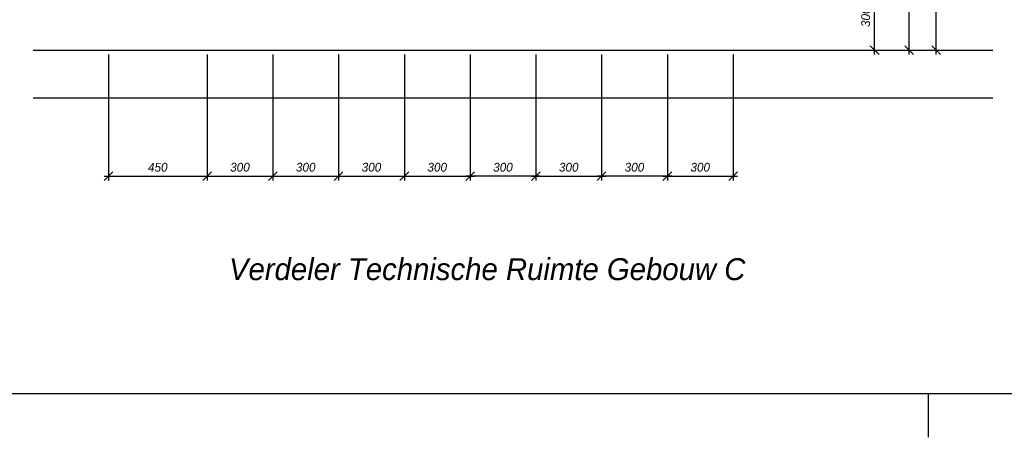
# Model space of a CAD drawing. Header units: millimetres. Extents: x -1610 to 15190, y -718 to 11182.
# Tile 7 of 12: x 6845 to 11337, y -718 to 1189. Entities that reach past the tile are written whole.
import ezdxf
from ezdxf.enums import TextEntityAlignment as Align

# ---------------------------------------------------------------- set-up
doc = ezdxf.new("R2010")
doc.units = ezdxf.units.MM
doc.header["$LTSCALE"] = 20
doc.layers.get('0').update_dxf_attribs({"linetype": 'CONTINUOUS'})
doc.layers.get('DEFPOINTS').update_dxf_attribs({"linetype": 'CONTINUOUS'})
for name, color, linetype in [('Bouwkundig', 8, 'CONTINUOUS'), ('SCHERMER_KADER', 7, 'CONTINUOUS'), ('SCHERMER_ONDERHOEK', 7, 'CONTINUOUS'), ('WM-maatvoering', 7, 'CONTINUOUS'), ('WT-tekst', 7, 'CONTINUOUS')]:
    doc.layers.add(name, color=color, linetype=linetype)
doc.styles.add('B-01', font='GOTHICI.TTF')
doc.styles.add('SANSSERIF', font='sanss___.ttf')
doc.styles.add('SANSSERIFBOLD', font='sanssb__.ttf')
doc.dimstyles.new('SCHERMER', dxfattribs={"dimscale": 20, "dimtxt": 2, "dimasz": 2, "dimexe": 1, "dimexo": 1, "dimgap": 1, "dimtad": 1, "dimdec": 0, "dimzin": 0, "dimdsep": 46, "dimtxsty": 'B-01', "dimblk1": 'OBLIQUE', "dimblk2": 'OBLIQUE', "dimsah": 1, "dimcen": -3, "dimdle": 1, "dimclrd": 256, "dimclre": 256, "dimclrt": 256, "dimadec": 0, "dimazin": 0, "dimtfac": 0.75, "dimtdec": 0, "dimtmove": 0, "dimatfit": 1, "dimfxl": 1, "dimtvp": 1.5, "dimtolj": 1, "dimtzin": 0, "dimlwd": -1, "dimlwe": -1, "dimarcsym": 0})

# ---------------------------------------------------------------- blocks, each defined once
blk = doc.blocks.new('A1')
at = {"layer": 'SCHERMER_KADER', "color": 8, "linetype": 'Continuous'}
blk.add_line((-820, 0), (0, 0), dxfattribs=at)
at = {"layer": 'SCHERMER_KADER', "color": 9}
blk.add_line((-200, 0), (-200, -10), dxfattribs=at)
at = {"layer": 'SCHERMER_ONDERHOEK', "width": 1.32}
for tag, height, style, p in [('WIJZA', 1.8, 'SANSSERIF', (-161.01, 168.4)), ('WIJZG', 1.8, 'SANSSERIF', (-75.51, 168.4)), ('OMSCHRIJVINGA', 1.8, 'SANSSERIF', (-161.01, 162)), ('OMSCHRIJVINGG', 1.8, 'SANSSERIF', (-75.51, 162)), ('WIJZB', 1.8, 'SANSSERIF', (-161.01, 155.6)), ('WIJZH', 1.8, 'SANSSERIF', (-75.51, 155.6)), ('OMSCHRIJVINGB', 1.8, 'SANSSERIF', (-161.01, 149.2)), ('OMSCHRIJVINGH', 1.8, 'SANSSERIF', (-75.51, 149.2)), ('WIJZC', 1.8, 'SANSSERIF', (-161.01, 142.8)), ('WIJZI', 1.8, 'SANSSERIF', (-75.51, 142.8)), ('OMSCHRIJVINGC', 1.8, 'SANSSERIF', (-161.01, 136.4)), ('OMSCHRIJVINGI', 1.8, 'SANSSERIF', (-75.51, 136.4)), ('WIJZD', 1.8, 'SANSSERIF', (-161.01, 130)), ('WIJZJ', 1.8, 'SANSSERIF', (-75.51, 130)), ('OMSCHRIJVINGD', 1.8, 'SANSSERIF', (-161.01, 123.6)), ('OMSCHRIJVINGJ', 1.8, 'SANSSERIF', (-75.51, 123.6)), ('WIJZE', 1.8, 'SANSSERIF', (-161.01, 117.2)), ('WIJZK', 1.8, 'SANSSERIF', (-75.51, 117.2)), ('OMSCHRIJVINGE', 1.8, 'SANSSERIF', (-161.01, 110.8)), ('OMSCHRIJVINGK', 1.8, 'SANSSERIF', (-75.51, 110.8)), ('WIJZF', 1.8, 'SANSSERIF', (-161.01, 104.4)), ('WIJZL', 1.8, 'SANSSERIF', (-75.51, 104.4)), ('OMSCHRIJVINGF', 1.8, 'SANSSERIF', (-161.01, 98)), ('OMSCHRIJVINGL', 1.8, 'SANSSERIF', (-75.51, 98)), ('BENAMING', 2.34, 'SANSSERIFBOLD', (-161.26, 58)), ('BENAMING2', 2.34, 'SANSSERIFBOLD', (-161.26, 51.6)), ('BETREFT', 2.34, 'SANSSERIFBOLD', (-161.26, 45.2)), ('SCHAAL', 1.8, 'SANSSERIF', (-161.26, 38.8)), ('DATUM', 1.8, 'SANSSERIF', (-161.26, 26)), ('NR', 1.8, 'SANSSERIF', (-125.23, 19.6)), ('A?', 1.8, 'SANSSERIF', (-72.69, 19.6)), ('DD', 1.8, 'SANSSERIF', (-125.23, 13.2)), ('TEKNR.', 2.34, 'SANSSERIFBOLD', (-72.69, 13.2))]:
    blk.add_attdef(tag, text='', height=height, dxfattribs=dict(at, style=style)).set_placement(p, align=Align.MIDDLE_LEFT)
at = {"layer": 'SCHERMER_ONDERHOEK', "style": 'SANSSERIF', "oblique": 15, "width": 1.32}
blk.add_attdef('STATUS', (-179.5, 76.8), '', height=3.5, dxfattribs=at)
blk = doc.blocks.new('_OBLIQUE')
at = {"color": 0, "linetype": 'ByBlock'}
blk.add_line((-0.5, -0.5), (0.5, 0.5), dxfattribs=at)
blk = doc.blocks.new('*D51')
at = {"layer": 'DEFPOINTS', "color": 0, "transparency": 16777216}
for p in [(8600, 1050), (8900, 1050), (8900, 474.2)]:
    blk.add_point(p, dxfattribs=at)
at = {"layer": 'WM-maatvoering', "transparency": 16777216}
for p, q in [((8600, 1030), (8600, 454.2)), ((8900, 1030), (8900, 454.2)), ((8580, 474.2), (8920, 474.2))]:
    blk.add_line(p, q, dxfattribs=at)
at = {"layer": 'WM-maatvoering', "transparency": 16777216, "xscale": 40, "yscale": 40, "zscale": 40, "rotation": 180}
blk.add_blockref('_OBLIQUE', (8600, 474.2), dxfattribs=at)
at = {"layer": 'WM-maatvoering', "transparency": 16777216, "xscale": 40, "yscale": 40, "zscale": 40}
blk.add_blockref('_OBLIQUE', (8900, 474.2), dxfattribs=at)
at = {"layer": 'WM-maatvoering', "transparency": 16777216, "insert": (8750, 515.1), "char_height": 40, "attachment_point": 5, "style": 'B-01'}
blk.add_mtext('\\A1;300', dxfattribs=at)
blk = doc.blocks.new('*D55')
at = {"layer": 'DEFPOINTS', "color": 0, "transparency": 16777216}
for p in [(7250, 1050), (7700, 1050), (7700, 474.2)]:
    blk.add_point(p, dxfattribs=at)
at = {"layer": 'WM-maatvoering', "transparency": 16777216}
for p, q in [((7250, 1030), (7250, 454.2)), ((7700, 1030), (7700, 454.2)), ((7230, 474.2), (7720, 474.2))]:
    blk.add_line(p, q, dxfattribs=at)
at = {"layer": 'WM-maatvoering', "transparency": 16777216, "xscale": 40, "yscale": 40, "zscale": 40, "rotation": 180}
blk.add_blockref('_OBLIQUE', (7250, 474.2), dxfattribs=at)
at = {"layer": 'WM-maatvoering', "transparency": 16777216, "xscale": 40, "yscale": 40, "zscale": 40}
blk.add_blockref('_OBLIQUE', (7700, 474.2), dxfattribs=at)
at = {"layer": 'WM-maatvoering', "transparency": 16777216, "insert": (7475, 515), "char_height": 40, "attachment_point": 5, "style": 'B-01'}
blk.add_mtext('\\A1;450', dxfattribs=at)
blk = doc.blocks.new('*D53')
at = {"layer": 'DEFPOINTS', "color": 0, "transparency": 16777216}
for p in [(7700, 1050), (8000, 1050), (8000, 474.2)]:
    blk.add_point(p, dxfattribs=at)
at = {"layer": 'WM-maatvoering', "transparency": 16777216}
for p, q in [((7700, 1030), (7700, 454.2)), ((8000, 1030), (8000, 454.2)), ((7680, 474.2), (8020, 474.2))]:
    blk.add_line(p, q, dxfattribs=at)
at = {"layer": 'WM-maatvoering', "transparency": 16777216, "xscale": 40, "yscale": 40, "zscale": 40, "rotation": 180}
blk.add_blockref('_OBLIQUE', (7700, 474.2), dxfattribs=at)
at = {"layer": 'WM-maatvoering', "transparency": 16777216, "xscale": 40, "yscale": 40, "zscale": 40}
blk.add_blockref('_OBLIQUE', (8000, 474.2), dxfattribs=at)
at = {"layer": 'WM-maatvoering', "transparency": 16777216, "insert": (7850, 515.1), "char_height": 40, "attachment_point": 5, "style": 'B-01'}
blk.add_mtext('\\A1;300', dxfattribs=at)
blk = doc.blocks.new('*D52')
at = {"layer": 'DEFPOINTS', "color": 0, "transparency": 16777216}
for p in [(8300, 1050), (8600, 1050), (8600, 474.2)]:
    blk.add_point(p, dxfattribs=at)
at = {"layer": 'WM-maatvoering', "transparency": 16777216}
for p, q in [((8300, 1030), (8300, 454.2)), ((8600, 1030), (8600, 454.2)), ((8280, 474.2), (8620, 474.2))]:
    blk.add_line(p, q, dxfattribs=at)
at = {"layer": 'WM-maatvoering', "transparency": 16777216, "xscale": 40, "yscale": 40, "zscale": 40, "rotation": 180}
blk.add_blockref('_OBLIQUE', (8300, 474.2), dxfattribs=at)
at = {"layer": 'WM-maatvoering', "transparency": 16777216, "xscale": 40, "yscale": 40, "zscale": 40}
blk.add_blockref('_OBLIQUE', (8600, 474.2), dxfattribs=at)
at = {"layer": 'WM-maatvoering', "transparency": 16777216, "insert": (8450, 515.1), "char_height": 40, "attachment_point": 5, "style": 'B-01'}
blk.add_mtext('\\A1;300', dxfattribs=at)
blk = doc.blocks.new('*D54')
at = {"layer": 'DEFPOINTS', "color": 0, "transparency": 16777216}
for p in [(8000, 1050), (8300, 1050), (8300, 474.2)]:
    blk.add_point(p, dxfattribs=at)
at = {"layer": 'WM-maatvoering', "transparency": 16777216}
for p, q in [((8000, 1030), (8000, 454.2)), ((8300, 1030), (8300, 454.2)), ((7980, 474.2), (8320, 474.2))]:
    blk.add_line(p, q, dxfattribs=at)
at = {"layer": 'WM-maatvoering', "transparency": 16777216, "xscale": 40, "yscale": 40, "zscale": 40, "rotation": 180}
blk.add_blockref('_OBLIQUE', (8000, 474.2), dxfattribs=at)
at = {"layer": 'WM-maatvoering', "transparency": 16777216, "xscale": 40, "yscale": 40, "zscale": 40}
blk.add_blockref('_OBLIQUE', (8300, 474.2), dxfattribs=at)
at = {"layer": 'WM-maatvoering', "transparency": 16777216, "insert": (8150, 515.1), "char_height": 40, "attachment_point": 5, "style": 'B-01'}
blk.add_mtext('\\A1;300', dxfattribs=at)
blk = doc.blocks.new('*D56')
at = {"layer": 'DEFPOINTS', "color": 0, "transparency": 16777216}
for p in [(8900, 1050), (9200, 1050), (8900, 474.2)]:
    blk.add_point(p, dxfattribs=at)
at = {"layer": 'WM-maatvoering', "transparency": 16777216}
for p, q in [((8900, 1030), (8900, 454.2)), ((9200, 1030), (9200, 454.2)), ((9220, 474.2), (8880, 474.2))]:
    blk.add_line(p, q, dxfattribs=at)
at = {"layer": 'WM-maatvoering', "transparency": 16777216, "xscale": 40, "yscale": 40, "zscale": 40, "rotation": 180}
blk.add_blockref('_OBLIQUE', (8900, 474.2), dxfattribs=at)
at = {"layer": 'WM-maatvoering', "transparency": 16777216, "xscale": 40, "yscale": 40, "zscale": 40}
blk.add_blockref('_OBLIQUE', (9200, 474.2), dxfattribs=at)
at = {"layer": 'WM-maatvoering', "transparency": 16777216, "insert": (9050, 515.1), "char_height": 40, "attachment_point": 5, "style": 'B-01'}
blk.add_mtext('\\A1;300', dxfattribs=at)
blk = doc.blocks.new('*D57')
at = {"layer": 'DEFPOINTS', "color": 0, "transparency": 16777216}
for p in [(9200, 1050), (9500, 1050), (9500, 474.2)]:
    blk.add_point(p, dxfattribs=at)
at = {"layer": 'WM-maatvoering', "transparency": 16777216}
for p, q in [((9200, 1030), (9200, 454.2)), ((9500, 1030), (9500, 454.2)), ((9180, 474.2), (9520, 474.2))]:
    blk.add_line(p, q, dxfattribs=at)
at = {"layer": 'WM-maatvoering', "transparency": 16777216, "xscale": 40, "yscale": 40, "zscale": 40, "rotation": 180}
blk.add_blockref('_OBLIQUE', (9200, 474.2), dxfattribs=at)
at = {"layer": 'WM-maatvoering', "transparency": 16777216, "xscale": 40, "yscale": 40, "zscale": 40}
blk.add_blockref('_OBLIQUE', (9500, 474.2), dxfattribs=at)
at = {"layer": 'WM-maatvoering', "transparency": 16777216, "insert": (9350, 515.1), "char_height": 40, "attachment_point": 5, "style": 'B-01'}
blk.add_mtext('\\A1;300', dxfattribs=at)
blk = doc.blocks.new('*D59')
at = {"layer": 'DEFPOINTS', "color": 0, "transparency": 16777216}
for p in [(9800, 1050), (10100, 1050), (10100, 474.2)]:
    blk.add_point(p, dxfattribs=at)
at = {"layer": 'WM-maatvoering', "transparency": 16777216}
for p, q in [((9800, 1030), (9800, 454.2)), ((10100, 1030), (10100, 454.2)), ((9780, 474.2), (10120, 474.2))]:
    blk.add_line(p, q, dxfattribs=at)
at = {"layer": 'WM-maatvoering', "transparency": 16777216, "xscale": 40, "yscale": 40, "zscale": 40, "rotation": 180}
blk.add_blockref('_OBLIQUE', (9800, 474.2), dxfattribs=at)
at = {"layer": 'WM-maatvoering', "transparency": 16777216, "xscale": 40, "yscale": 40, "zscale": 40}
blk.add_blockref('_OBLIQUE', (10100, 474.2), dxfattribs=at)
at = {"layer": 'WM-maatvoering', "transparency": 16777216, "insert": (9950, 515.1), "char_height": 40, "attachment_point": 5, "style": 'B-01'}
blk.add_mtext('\\A1;300', dxfattribs=at)
blk = doc.blocks.new('*D58')
at = {"layer": 'DEFPOINTS', "color": 0, "transparency": 16777216}
for p in [(9500, 1050), (9800, 1050), (9500, 474.2)]:
    blk.add_point(p, dxfattribs=at)
at = {"layer": 'WM-maatvoering', "transparency": 16777216}
for p, q in [((9500, 1030), (9500, 454.2)), ((9800, 1030), (9800, 454.2)), ((9820, 474.2), (9480, 474.2))]:
    blk.add_line(p, q, dxfattribs=at)
at = {"layer": 'WM-maatvoering', "transparency": 16777216, "xscale": 40, "yscale": 40, "zscale": 40, "rotation": 180}
blk.add_blockref('_OBLIQUE', (9500, 474.2), dxfattribs=at)
at = {"layer": 'WM-maatvoering', "transparency": 16777216, "xscale": 40, "yscale": 40, "zscale": 40}
blk.add_blockref('_OBLIQUE', (9800, 474.2), dxfattribs=at)
at = {"layer": 'WM-maatvoering', "transparency": 16777216, "insert": (9650, 515.1), "char_height": 40, "attachment_point": 5, "style": 'B-01'}
blk.add_mtext('\\A1;300', dxfattribs=at)
blk = doc.blocks.new('*D61')
at = {"layer": 'DEFPOINTS', "color": 0, "transparency": 16777216}
for p in [(10350, 3200), (11026.7, 3200), (10091.8, 1050)]:
    blk.add_point(p, dxfattribs=at)
at = {"layer": 'WM-maatvoering', "transparency": 16777216}
for p, q in [((10370, 3200), (11046.7, 3200)), ((11026.7, 1030), (11026.7, 3220)), ((10111.8, 1050), (11046.7, 1050))]:
    blk.add_line(p, q, dxfattribs=at)
at = {"layer": 'WM-maatvoering', "transparency": 16777216, "xscale": 40, "yscale": 40, "zscale": 40}
for p, rotation in [((11026.7, 3200), 90), ((11026.7, 1050), 270)]:
    blk.add_blockref('_OBLIQUE', p, dxfattribs=dict(at, rotation=rotation))
at = {"layer": 'WM-maatvoering', "transparency": 16777216, "insert": (10985.8, 2125), "char_height": 40, "attachment_point": 5, "rotation": 90, "style": 'B-01'}
blk.add_mtext('\\A1;2150', dxfattribs=at)
blk = doc.blocks.new('*D60')
at = {"layer": 'DEFPOINTS', "color": 0, "transparency": 16777216}
for p in [(10350, 2650), (10903.3, 2650), (10091.8, 1050)]:
    blk.add_point(p, dxfattribs=at)
at = {"layer": 'WM-maatvoering', "transparency": 16777216}
for p, q in [((10903.3, 1030), (10903.3, 2670)), ((10370, 2650), (10923.3, 2650)), ((10111.8, 1050), (10923.3, 1050))]:
    blk.add_line(p, q, dxfattribs=at)
at = {"layer": 'WM-maatvoering', "transparency": 16777216, "xscale": 40, "yscale": 40, "zscale": 40}
for p, rotation in [((10903.3, 2650), 90), ((10903.3, 1050), 270)]:
    blk.add_blockref('_OBLIQUE', p, dxfattribs=dict(at, rotation=rotation))
at = {"layer": 'WM-maatvoering', "transparency": 16777216, "insert": (10862.5, 1850), "char_height": 40, "attachment_point": 5, "rotation": 90, "style": 'B-01'}
blk.add_mtext('\\A1;1600', dxfattribs=at)
blk = doc.blocks.new('*D66')
at = {"layer": 'DEFPOINTS', "color": 0, "transparency": 16777216}
for p in [(10459.5, 1350), (10745.7, 1350), (10091.8, 1050)]:
    blk.add_point(p, dxfattribs=at)
at = {"layer": 'WM-maatvoering', "transparency": 16777216}
for p, q in [((10479.5, 1350), (10765.7, 1350)), ((10745.7, 1030), (10745.7, 1370)), ((10111.8, 1050), (10765.7, 1050))]:
    blk.add_line(p, q, dxfattribs=at)
at = {"layer": 'WM-maatvoering', "transparency": 16777216, "xscale": 40, "yscale": 40, "zscale": 40}
for p, rotation in [((10745.7, 1350), 90), ((10745.7, 1050), 270)]:
    blk.add_blockref('_OBLIQUE', p, dxfattribs=dict(at, rotation=rotation))
at = {"layer": 'WM-maatvoering', "transparency": 16777216, "insert": (10704.9, 1200), "char_height": 40, "attachment_point": 5, "rotation": 90, "style": 'B-01'}
blk.add_mtext('\\A1;300', dxfattribs=at)

msp = doc.modelspace()

# ---------------------------------------------------------------- linework, layer by layer
at = {"layer": 'Bouwkundig'}
for p, q in [((6906.7, 1050), (11284.8, 1050)), ((6906.7, 832.1), (11284.8, 832.1))]:
    msp.add_line(p, q, dxfattribs=at)

# ---------------------------------------------------------------- block references
at = {"xscale": 20, "yscale": 20, "zscale": 20}
msp.add_blockref('A1', (14990, -517.5), dxfattribs=at)

# ---------------------------------------------------------------- texts
at = {"layer": 'WT-tekst', "linetype": 'Continuous', "style": 'B-01'}
msp.add_text('Verdeler Technische Ruimte Gebouw C', height=100, dxfattribs=at).set_placement((7800, 0))

# ---------------------------------------------------------------- dimensions: what is measured, and where the dimension line sits
at = {"layer": 'WM-maatvoering'}
for base, p2, picture, middle in [((11026.7, 3200), (10350, 3200), '*D61', (10985.8, 2125)), ((10903.3, 2650), (10350, 2650), '*D60', (10862.5, 1850)), ((10745.7, 1350), (10459.5, 1350), '*D66', (10704.9, 1200))]:
    dim = msp.add_linear_dim(base=base, p1=(10091.8, 1050), p2=p2, angle=90, dimstyle='SCHERMER', dxfattribs=at)
    dim.commit()
    dim.dimension.update_dxf_attribs({"geometry": picture, "text_midpoint": middle})
for base, p1, p2, picture, middle in [((7700, 474.2), (7250, 1050), (7700, 1050), '*D55', (7475, 515)), ((8000, 474.2), (7700, 1050), (8000, 1050), '*D53', (7850, 515.1)), ((8300, 474.2), (8000, 1050), (8300, 1050), '*D54', (8150, 515.1)), ((8600, 474.2), (8300, 1050), (8600, 1050), '*D52', (8450, 515.1)), ((8900, 474.2), (8600, 1050), (8900, 1050), '*D51', (8750, 515.1)), ((8900, 474.2), (9200, 1050), (8900, 1050), '*D56', (9050, 515.1)), ((9500, 474.2), (9200, 1050), (9500, 1050), '*D57', (9350, 515.1)), ((9500, 474.2), (9800, 1050), (9500, 1050), '*D58', (9650, 515.1)), ((10100, 474.2), (9800, 1050), (10100, 1050), '*D59', (9950, 515.1))]:
    dim = msp.add_linear_dim(base=base, p1=p1, p2=p2, dimstyle='SCHERMER', dxfattribs=at)
    dim.commit()
    dim.dimension.update_dxf_attribs({"geometry": picture, "text_midpoint": middle})

doc.saveas('drawing.dxf')
